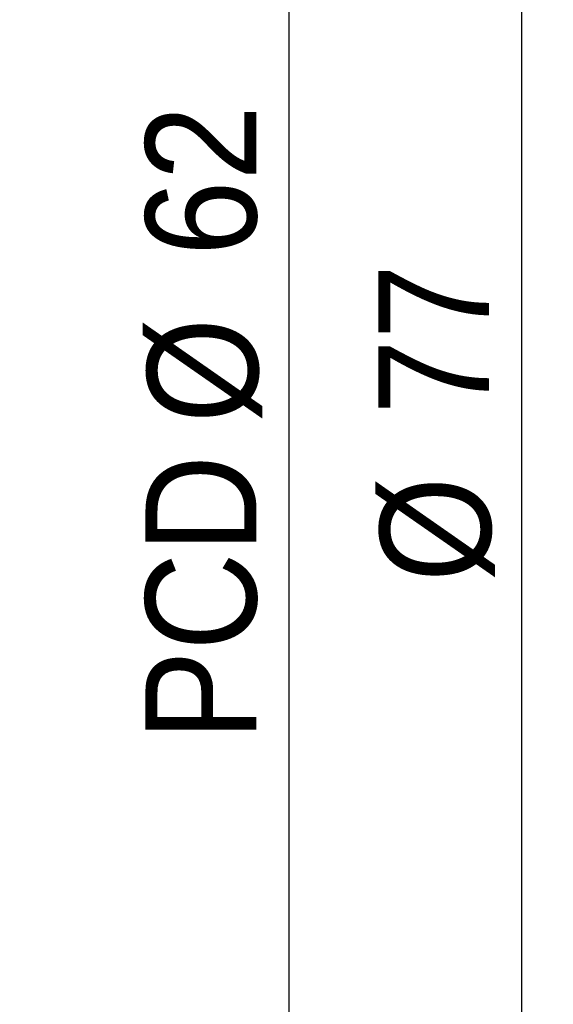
# Model space of a CAD drawing. Header units: millimetres. Extents: x 34 to 537, y 56 to 296.
# Tile 3 of 9: x 128 to 153, y 107 to 154. Entities that reach past the tile are written whole.
import ezdxf

# ---------------------------------------------------------------- set-up
doc = ezdxf.new("R2010")
doc.units = ezdxf.units.MM
doc.header["$LTSCALE"] = 1.5
doc.layers.add('FORMAT', color=7, linetype='Continuous')
doc.styles.add('SLDTEXTSTYLE0', font='GOTHIC.TTF', dxfattribs={"width": 0.913})
doc.styles.get("Standard").update_dxf_attribs({"font": 'GOTHIC.TTF'})
doc.dimstyles.new('SLDDIMSTYLE1', dxfattribs={"dimtxt": 5.25, "dimasz": 3.75, "dimexe": 0, "dimexo": 0.0625, "dimgap": 1.3125, "dimtad": 1, "dimrnd": 1e-09, "dimzin": 12, "dimdsep": 46, "dimtxsty": 'SLDTEXTSTYLE0', "dimsah": 1, "dimcen": 0.09, "dimadec": 0, "dimazin": 3, "dimtfac": 1, "dimtofl": 0, "dimtmove": 0, "dimatfit": 3, "dimfxl": 0, "dimfrac": 2, "dimtolj": 1, "dimtzin": 12, "dimarcsym": 0})
doc.dimstyles.new('SLDDIMSTYLE2', dxfattribs={"dimtxt": 5.25, "dimasz": 3.75, "dimexe": 0, "dimexo": 0.0625, "dimgap": 1.3125, "dimtad": 1, "dimrnd": 1e-09, "dimzin": 12, "dimdsep": 46, "dimtxsty": 'SLDTEXTSTYLE0', "dimsah": 1, "dimcen": 0.09, "dimadec": 0, "dimazin": 3, "dimtfac": 1, "dimtmove": 0, "dimatfit": 0, "dimfxl": 0, "dimfrac": 2, "dimtolj": 1, "dimtzin": 12, "dimarcsym": 0})
doc.dimstyles.new('SLDDIMSTYLE3', dxfattribs={"dimtxt": 0.18, "dimasz": 3.75, "dimexe": 0, "dimexo": 0.0625, "dimgap": 0, "dimtad": 0, "dimtih": 1, "dimtoh": 1, "dimdec": 0, "dimrnd": 1e-09, "dimzin": 0, "dimdsep": 46, "dimtxsty": 'Standard', "dimsah": 1, "dimcen": 0.09, "dimadec": 0, "dimazin": 0, "dimtfac": 3.75, "dimtdec": 0, "dimtofl": 0, "dimtmove": 0, "dimatfit": 3, "dimfxl": 0, "dimfrac": 2, "dimtolj": 1, "dimtzin": 0, "dimarcsym": 0})

# ---------------------------------------------------------------- blocks, each defined once
blk = doc.blocks.new('_D_5')
at = {"layer": 'FORMAT', "color": 7}
for p, q in [((114.3565610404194, 173.3110596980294), (114.3565610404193, 193.3593588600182)), ((125.3565610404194, 149.3110596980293), (125.3565610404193, 193.3593588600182)), ((114.3565610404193, 191.8593588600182), (106.1065610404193, 191.8593588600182)), ((114.3565610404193, 191.8593588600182), (125.3565610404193, 191.8593588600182)), ((125.3565610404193, 191.8593588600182), (133.6065610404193, 191.8593588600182))]:
    blk.add_line(p, q, dxfattribs=at)
for centre, radius, start, end in [((124.6601555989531, 196.0265463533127), 9.3181145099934, 153.4349488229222, 206.565051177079), ((115.7497392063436, 196.0265463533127), 9.318114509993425, 333.4349488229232, 26.5650511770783)]:
    blk.add_arc(centre, radius, start, end, dxfattribs=at)
for points in [[(114.3565610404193, 191.8593588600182), (110.6065610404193, 192.2343588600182), (110.6065610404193, 191.4843588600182)], [(125.3565610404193, 191.8593588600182), (129.1065610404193, 191.4843588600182), (129.1065610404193, 192.2343588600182)]]:
    blk.add_solid(points, dxfattribs=at)
at = {"layer": 'FORMAT', "color": 7, "insert": (116.3257806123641, 198.5654132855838), "char_height": 5.25, "attachment_point": 1, "style": 'SLDTEXTSTYLE0'}
blk.add_mtext('11', dxfattribs=at)
blk = doc.blocks.new('_D_7')
at = {"layer": 'FORMAT', "color": 7}
for p, q in [((118.8565610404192, 164.8110596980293), (141.8565610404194, 164.8110596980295)), ((140.3565610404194, 164.8110596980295), (140.3565610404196, 102.8110596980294)), ((118.8565610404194, 102.8110596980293), (141.8565610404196, 102.8110596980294))]:
    blk.add_line(p, q, dxfattribs=at)
for points in [[(140.3565610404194, 164.8110596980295), (139.9815610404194, 161.0610596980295), (140.7315610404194, 161.0610596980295)], [(140.3565610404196, 102.8110596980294), (140.7315610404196, 106.5610596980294), (139.9815610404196, 106.5610596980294)]]:
    blk.add_solid(points, dxfattribs=at)
at = {"layer": 'FORMAT', "color": 7, "char_height": 5.25, "attachment_point": 1, "rotation": 90.00000000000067, "style": 'SLDTEXTSTYLE0'}
for s, insert in [('62', (133.5702980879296, 142.8811884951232)), ('%%c', (133.6505063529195, 134.9635310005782)), ('PCD', (133.5702980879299, 119.9281150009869))]:
    blk.add_mtext(s, dxfattribs=dict(at, insert=insert))
blk = doc.blocks.new('_D_8')
at = {"layer": 'FORMAT', "color": 7}
for p, q in [((115.3565610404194, 172.3110596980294), (152.8756741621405, 172.3110596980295)), ((151.3756741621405, 172.3110596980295), (151.3756741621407, 95.31105969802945)), ((115.3565610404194, 95.31105969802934), (152.8756741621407, 95.31105969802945))]:
    blk.add_line(p, q, dxfattribs=at)
for points in [[(151.3756741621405, 172.3110596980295), (151.0006741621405, 168.5610596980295), (151.7506741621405, 168.5610596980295)], [(151.3756741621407, 95.31105969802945), (151.7506741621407, 99.06105969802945), (151.0006741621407, 99.06105969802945)]]:
    blk.add_solid(points, dxfattribs=at)
at = {"layer": 'FORMAT', "color": 7, "char_height": 5.25, "attachment_point": 1, "rotation": 90.00000000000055, "style": 'SLDTEXTSTYLE0'}
for s, insert in [('77', (144.5894112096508, 135.3634783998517)), ('%%c', (144.6696194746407, 127.4458223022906))]:
    blk.add_mtext(s, dxfattribs=dict(at, insert=insert))

msp = doc.modelspace()

# ---------------------------------------------------------------- dimensions: what is measured, and where the dimension line sits
at = {"layer": 'FORMAT', "color": 7}
dim = msp.add_linear_dim(base=(125.3565610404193, 191.8593588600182), p1=(114.3565610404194, 171.8110596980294), p2=(125.3565610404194, 147.8110596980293), text='(<>)', dimstyle='SLDDIMSTYLE2', dxfattribs=at)
dim.commit()
dim.dimension.update_dxf_attribs({"geometry": '_D_5', "text_midpoint": (120.2049474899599, 191.8593588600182), "dimtype": 160})
for base, p1, p2, text, picture, middle in [((151.3756741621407, 95.31105969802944), (113.8565610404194, 172.3110596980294), (113.8565610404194, 95.31105969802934), '%%c<>', '_D_8', (151.3756741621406, 135.2838174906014)), ((140.3565610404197, 102.8110596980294), (117.3565610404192, 164.8110596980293), (117.3565610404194, 102.8110596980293), 'PCD%%c<>', '_D_7', (140.3565610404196, 135.2838174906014))]:
    dim = msp.add_linear_dim(base=base, p1=p1, p2=p2, angle=90.0000000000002, text=text, dimstyle='SLDDIMSTYLE1', dxfattribs=at)
    dim.commit()
    dim.dimension.update_dxf_attribs({"geometry": picture, "text_midpoint": middle, "dimtype": 160})

# ---------------------------------------------------------------- leaders
msp.add_leader([(121.3565610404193, 147.6433399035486), (132.1544117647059, 176.5767154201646)], dimstyle='SLDDIMSTYLE3', dxfattribs=at)

doc.saveas('drawing.dxf')
